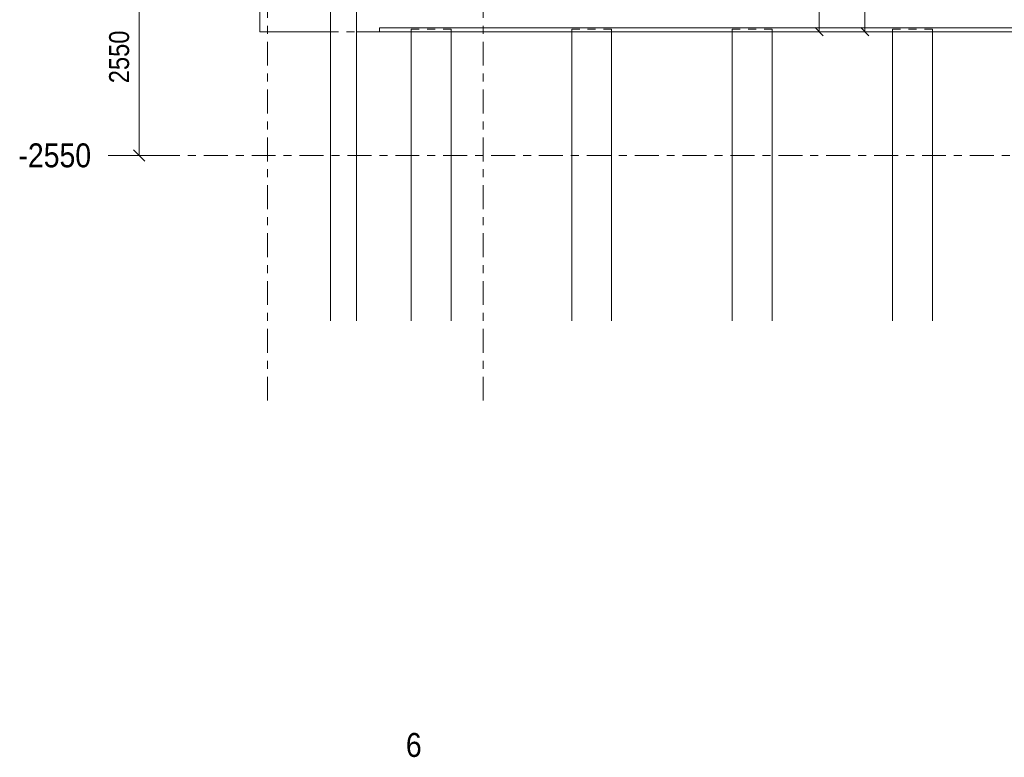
# Model space of a CAD drawing. Header units: millimetres. Extents: x -914 to -73, y -1403 to -809.
# Tile 54 of 79: x -410 to -287, y -1091 to -999. Entities that reach past the tile are written whole.
import ezdxf

# ---------------------------------------------------------------- set-up
doc = ezdxf.new("R2010")
doc.units = ezdxf.units.MM
for name, pattern in [('XKITLINE00', [0]), ('XKITLINE01', [4, 1, -1, 1, -1]), ('XKITLINE03', [6, 3, -1, 1, -1])]:
    doc.linetypes.add(name, pattern=pattern)
for name, color, linetype, lineweight in [('Offset', 4, 'Continuous', 0), ('Onderdeel', 2, 'Continuous', 0), ('Stramien', 4, 'Continuous', 0)]:
    doc.layers.add(name, color=color, linetype=linetype, lineweight=lineweight)
doc.styles.add('ARIAL', font='arial.ttf')

msp = doc.modelspace()

# ---------------------------------------------------------------- linework, layer by layer
at = {"layer": 'Offset', "linetype": 'XKITLINE00', "lineweight": 0}
for p, q in [((-309.81, -1000.31), (-309.81, -984.81)), ((-395.04, -1015.81), (-395.04, -990.31)), ((-304.09, -1000.31), (-304.09, -990.31)), ((-292.56, -1000.31), (-311.82, -1000.31)), ((-310.32, -999.8), (-309.31, -1000.82)), ((-288.33, -1000.31), (-306.1, -1000.31)), ((-304.6, -999.8), (-303.58, -1000.82)), ((-395.74, -1015.11), (-394.33, -1016.52)), ((-398.04, -1015.81), (-392.54, -1015.81))]:
    msp.add_line(p, q, dxfattribs=at)
at = {"layer": 'Offset'}
for p in [(-309.81, -1000.31), (-304.09, -1000.31), (-395.04, -1015.81)]:
    msp.add_point(p, dxfattribs=at)
at = {"layer": 'Onderdeel', "linetype": 'XKITLINE00', "lineweight": 0}
for p, q in [((-379.92, -1000.31), (-379.92, -991.31)), ((-371.04, -1036.56), (-371.04, -991.31)), ((-367.8, -1036.56), (-367.8, -991.31)), ((-379.92, -1000.31), (-371.04, -1000.31)), ((-367.8, -1000.31), (-364.92, -1000.31)), ((-239.22, -999.81), (-364.92, -999.81)), ((-364.92, -1000.31), (-364.92, -999.81)), ((-364.92, -1000.31), (-239.22, -1000.31)), ((-360.92, -1036.56), (-360.92, -1000.31)), ((-355.92, -1036.56), (-355.92, -1000.31)), ((-340.82, -1036.56), (-340.82, -1000.31)), ((-335.82, -1036.56), (-335.82, -1000.31)), ((-320.72, -1036.56), (-320.72, -1000.31)), ((-315.72, -1036.56), (-315.72, -1000.31)), ((-300.62, -1036.56), (-300.62, -1000.31)), ((-295.62, -1036.56), (-295.62, -1000.31))]:
    msp.add_line(p, q, dxfattribs=at)
at = {"layer": 'Onderdeel', "linetype": 'XKITLINE01', "lineweight": 0}
for p, q in [((-379.92, -1000.31), (-379.92, -991.31)), ((-371.04, -1036.56), (-371.04, -991.31)), ((-371.04, -1036.56), (-371.04, -991.31)), ((-371.04, -1036.56), (-371.04, -991.31)), ((-367.8, -1036.56), (-367.8, -991.31)), ((-367.8, -1036.56), (-367.8, -991.31)), ((-367.8, -1036.56), (-367.8, -991.31)), ((-371.04, -1000.31), (-367.8, -1000.31)), ((-364.92, -999.81), (-364.92, -1000.31)), ((-364.92, -1000.31), (-239.22, -1000.31)), ((-360.92, -1000.01), (-355.92, -1000.01)), ((-360.92, -1000.31), (-360.92, -1000.01)), ((-355.92, -1000.31), (-355.92, -1000.01)), ((-340.82, -1000.01), (-335.82, -1000.01)), ((-340.82, -1000.31), (-340.82, -1000.01)), ((-335.82, -1000.31), (-335.82, -1000.01)), ((-320.72, -1000.01), (-315.72, -1000.01)), ((-320.72, -1000.31), (-320.72, -1000.01)), ((-315.72, -1000.31), (-315.72, -1000.01)), ((-300.62, -1000.01), (-295.62, -1000.01)), ((-300.62, -1000.31), (-300.62, -1000.01)), ((-295.62, -1000.31), (-295.62, -1000.01))]:
    msp.add_line(p, q, dxfattribs=at)
at = {"layer": 'Stramien', "linetype": 'XKITLINE03', "lineweight": 0}
for p, q in [((-378.92, -1046.56), (-378.92, -840.31)), ((-351.92, -1046.56), (-351.92, -840.31)), ((-398.92, -1015.81), (-136.22, -1015.81))]:
    msp.add_line(p, q, dxfattribs=at)

# ---------------------------------------------------------------- texts
at = {"layer": 'Offset', "style": 'ARIAL', "width": 0.85}
msp.add_text('2550', height=2.5, rotation=90.0002, dxfattribs=at).set_placement((-396.29, -1006.77))
at = {"layer": 'Stramien', "style": 'ARIAL', "width": 0.85}
for s, p in [('-2550', (-410.15, -1017.31)), ('6', (-361.6, -1091.22))]:
    msp.add_text(s, height=3, dxfattribs=at).set_placement(p)

doc.saveas('drawing.dxf')
